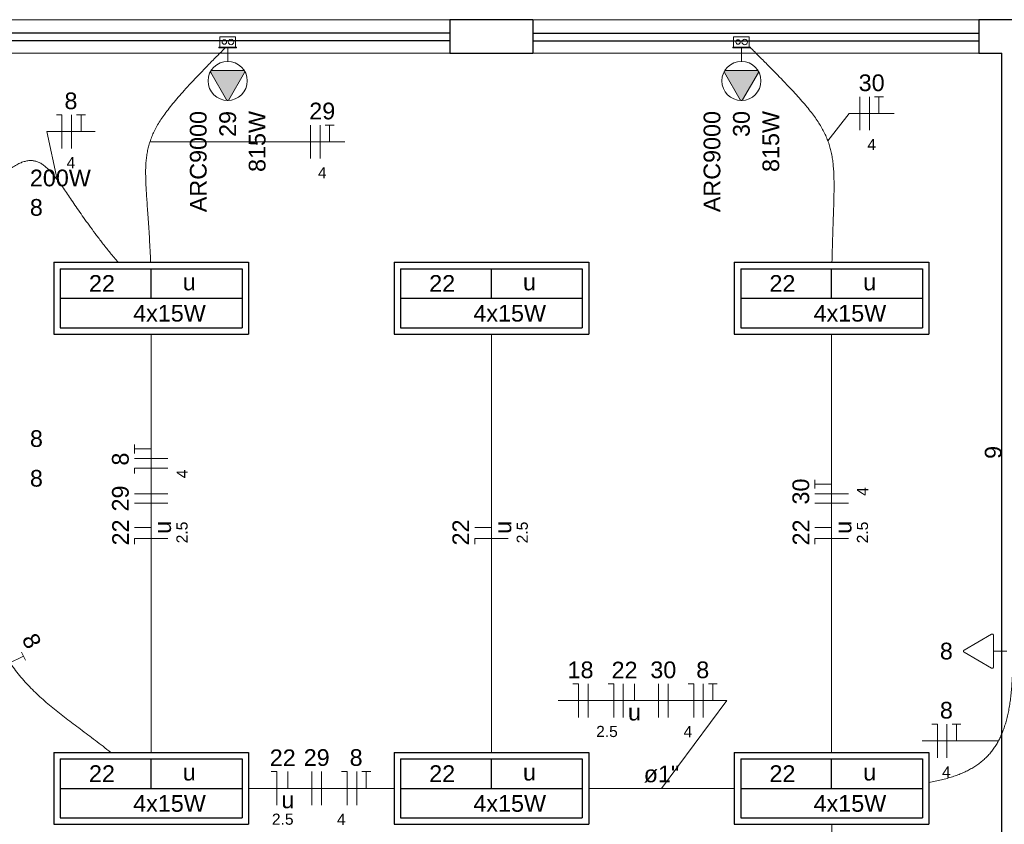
# Model space of a CAD drawing. Header units: millimetres. Extents: x -8 to 220, y -114 to 51.
# Tile 40 of 82: x 43.08 to 47.5, y 30.49 to 34.1. Entities that reach past the tile are written whole.
import ezdxf

# ---------------------------------------------------------------- set-up
doc = ezdxf.new("R2010")
doc.units = ezdxf.units.MM
doc.header["$MEASUREMENT"] = 0
for name, color, linetype, lineweight in [('02', 2, 'Continuous', 20), ('EL-Condutos', 4, 'Continuous', 5), ('EL-Fios (Fase 1)', 7, 'Continuous', 5), ('EL-Fios (Fase 2)', 7, 'Continuous', 5), ('EL-Fios (Fase 3)', 7, 'Continuous', 5), ('EL-Fios (Neutro)', 7, 'Continuous', 5), ('EL-Fios (Retorno)', 7, 'Continuous', 5), ('EL-Fios (Terra)', 7, 'Continuous', 5), ('EL-Textos conduto', 7, 'Continuous', 5), ('EL-Textos fios', 7, 'Continuous', 5), ('EL-Tomadas', 4, 'Continuous', 5), ('IFC-Caixa de passagem-Contorno', 44, 'Continuous', 5), ('Textos', 7, 'Continuous', 5)]:
    doc.layers.add(name, color=color, linetype=linetype, lineweight=lineweight)
for name, color, linetype in [('P-SIMBOL', 5, 'Continuous'), ('parede', 5, 'Continuous'), ('porta', 3, 'Continuous')]:
    doc.layers.add(name, color=color, linetype=linetype)
doc.styles.add('Arial', font='arial.ttf')

msp = doc.modelspace()

# ---------------------------------------------------------------- hatches: boundary and pattern name
at = {"layer": 'EL-Tomadas', "linetype": 'Continuous'}
for points in [[(44.0925, 33.8597), (44.0217, 33.7371), (44.0208, 33.7359), (44.0204, 33.7355), (44.0196, 33.7349), (44.0182, 33.7343), (44.0167, 33.7341), (44.0156, 33.7342), (44.0142, 33.7346), (44.0133, 33.7351), (44.0124, 33.7358), (44.012, 33.7361), (44.0116, 33.7367), (44.0113, 33.7372), (43.9405, 33.8598), (43.9398, 33.8617), (43.9397, 33.8633), (43.9401, 33.865), (43.9409, 33.8663), (43.942, 33.8676), (43.9436, 33.8684), (43.9451, 33.8688), (44.0873, 33.8687), (44.0886, 33.8686), (44.0898, 33.8682), (44.0908, 33.8676), (44.0918, 33.8667), (44.0925, 33.8658), (44.0931, 33.8645), (44.0933, 33.8629), (44.0932, 33.8613), (44.0927, 33.86)], [(46.3977, 33.8597), (46.3269, 33.7371), (46.326, 33.7359), (46.3256, 33.7355), (46.3247, 33.7349), (46.3234, 33.7343), (46.3219, 33.7341), (46.3208, 33.7342), (46.3194, 33.7346), (46.3185, 33.7351), (46.3176, 33.7358), (46.3172, 33.7361), (46.3168, 33.7367), (46.3165, 33.7372), (46.2457, 33.8598), (46.245, 33.8617), (46.2449, 33.8633), (46.2453, 33.865), (46.246, 33.8663), (46.2472, 33.8676), (46.2488, 33.8684), (46.2503, 33.8688), (46.3925, 33.8687), (46.3938, 33.8686), (46.395, 33.8682), (46.396, 33.8676), (46.397, 33.8667), (46.3977, 33.8658), (46.3983, 33.8645), (46.3985, 33.8629), (46.3983, 33.8613), (46.3979, 33.86)]]:
    msp.add_hatch(color=256, dxfattribs=at).paths.add_polyline_path(points)

# ---------------------------------------------------------------- linework, layer by layer
at = {"layer": '02', "color": 8}
for p, q in [((45.0131, 34.0967), (43.0131, 34.0967)), ((45.3865, 34.0967), (47.3865, 34.0967)), ((45.0131, 33.9467), (43.0131, 33.9467)), ((45.3865, 33.9467), (47.3865, 33.9467))]:
    msp.add_line(p, q, dxfattribs=at)
at = {"layer": 'EL-Condutos', "linetype": 'Continuous'}
for points in [[(44.0043, 33.9694), (43.961, 33.9257), (43.9212, 33.8852), (43.8849, 33.8474), (43.8517, 33.8123), (43.8217, 33.7795), (43.7946, 33.7488), (43.7704, 33.7199), (43.7488, 33.6927), (43.7298, 33.6668), (43.7132, 33.6421), (43.6988, 33.6182), (43.6866, 33.595), (43.6763, 33.5722), (43.6679, 33.5495), (43.6612, 33.5267), (43.656, 33.5036), (43.6523, 33.4799), (43.6499, 33.4554), (43.6486, 33.4299), (43.6484, 33.403), (43.649, 33.3746), (43.6503, 33.3443), (43.6522, 33.3121), (43.6546, 33.2775), (43.6572, 33.2405), (43.6601, 33.2006), (43.663, 33.1578), (43.6657, 33.1117), (43.6683, 33.0621), (43.6704, 33.0087)], [(46.3606, 33.9729), (46.4028, 33.9306), (46.4419, 33.8913), (46.4778, 33.8548), (46.5108, 33.8208), (46.541, 33.7891), (46.5685, 33.7594), (46.5933, 33.7315), (46.6157, 33.7051), (46.6357, 33.68), (46.6536, 33.656), (46.6693, 33.6327), (46.683, 33.6099), (46.6948, 33.5875), (46.7049, 33.565), (46.7134, 33.5424), (46.7204, 33.5193), (46.726, 33.4954), (46.7303, 33.4706), (46.7335, 33.4446), (46.7357, 33.4172), (46.7369, 33.388), (46.7374, 33.3569), (46.7373, 33.3235), (46.7366, 33.2877), (46.7355, 33.2492), (46.7341, 33.2078), (46.7326, 33.1631), (46.731, 33.115), (46.7295, 33.0632), (46.7281, 33.0075)], [(43.5244, 33.008), (43.4897, 33.0497), (43.4577, 33.0899), (43.4282, 33.1284), (43.401, 33.1653), (43.3758, 33.2003), (43.3526, 33.2335), (43.3311, 33.2647), (43.3112, 33.294), (43.2926, 33.3211), (43.2751, 33.3462), (43.2587, 33.369), (43.243, 33.3896), (43.228, 33.4079), (43.2134, 33.4237), (43.199, 33.437), (43.1846, 33.4478), (43.1702, 33.4559), (43.1554, 33.4614), (43.14, 33.4641), (43.124, 33.464), (43.1071, 33.4609), (43.0891, 33.4549), (43.0699, 33.4459), (43.0492, 33.4337), (43.0269, 33.4184), (43.0027, 33.3998), (42.9766, 33.3779), (42.9482, 33.3525), (42.9175, 33.3238), (42.8842, 33.2915)], [(43.6731, 30.8071), (43.6731, 30.8936), (43.6731, 30.9753), (43.6731, 31.0523), (43.6731, 31.1251), (43.6731, 31.194), (43.6731, 31.2593), (43.6731, 31.3215), (43.6731, 31.3809), (43.6731, 31.4377), (43.6731, 31.4925), (43.6731, 31.5454), (43.6731, 31.597), (43.6731, 31.6475), (43.6731, 31.6973), (43.6731, 31.7467), (43.6731, 31.7962), (43.6731, 31.846), (43.6731, 31.8964), (43.6731, 31.948), (43.6731, 32.001), (43.6731, 32.0557), (43.6731, 32.1126), (43.6731, 32.1719), (43.6731, 32.2341), (43.6731, 32.2995), (43.6731, 32.3684), (43.6731, 32.4411), (43.6731, 32.5182), (43.6731, 32.5998), (43.6731, 32.6864)], [(45.1998, 30.8071), (45.1998, 30.8936), (45.1998, 30.9753), (45.1998, 31.0523), (45.1998, 31.1251), (45.1998, 31.194), (45.1998, 31.2593), (45.1998, 31.3215), (45.1998, 31.3809), (45.1998, 31.4377), (45.1998, 31.4925), (45.1998, 31.5454), (45.1998, 31.597), (45.1998, 31.6475), (45.1998, 31.6973), (45.1998, 31.7467), (45.1998, 31.7962), (45.1998, 31.846), (45.1998, 31.8964), (45.1998, 31.948), (45.1998, 32.001), (45.1998, 32.0557), (45.1998, 32.1126), (45.1998, 32.1719), (45.1998, 32.2341), (45.1998, 32.2995), (45.1998, 32.3684), (45.1998, 32.4411), (45.1998, 32.5182), (45.1998, 32.5998), (45.1998, 32.6864)], [(46.7265, 32.6864), (46.7265, 32.5998), (46.7265, 32.5182), (46.7265, 32.4411), (46.7265, 32.3684), (46.7265, 32.2995), (46.7265, 32.2341), (46.7265, 32.1719), (46.7265, 32.1126), (46.7265, 32.0557), (46.7265, 32.001), (46.7265, 31.948), (46.7265, 31.8964), (46.7265, 31.846), (46.7265, 31.7962), (46.7265, 31.7467), (46.7265, 31.6973), (46.7265, 31.6475), (46.7265, 31.597), (46.7265, 31.5454), (46.7265, 31.4925), (46.7265, 31.4377), (46.7265, 31.3809), (46.7265, 31.3215), (46.7265, 31.2593), (46.7265, 31.194), (46.7265, 31.1251), (46.7265, 31.0523), (46.7265, 30.9753), (46.7265, 30.8936), (46.7265, 30.8071)], [(42.8601, 32.0016), (42.862, 31.9209), (42.8656, 31.845), (42.8708, 31.7737), (42.8776, 31.7068), (42.886, 31.644), (42.896, 31.5852), (42.9074, 31.5301), (42.9203, 31.4785), (42.9346, 31.4303), (42.9503, 31.3851), (42.9673, 31.3428), (42.9856, 31.3033), (43.0052, 31.2661), (43.0259, 31.2313), (43.0479, 31.1985), (43.071, 31.1675), (43.0952, 31.1381), (43.1205, 31.1102), (43.1467, 31.0834), (43.174, 31.0577), (43.2022, 31.0327), (43.2313, 31.0083), (43.2613, 30.9842), (43.292, 30.9603), (43.3236, 30.9363), (43.3559, 30.912), (43.389, 30.8872), (43.4227, 30.8618), (43.457, 30.8354), (43.4919, 30.8079)], [(47.5397, 31.2272), (47.5392, 31.192), (47.5381, 31.1583), (47.5364, 31.126), (47.5341, 31.0949), (47.5312, 31.0653), (47.5277, 31.0369), (47.5234, 31.0098), (47.5184, 30.9839), (47.5127, 30.9592), (47.5061, 30.9357), (47.4988, 30.9134), (47.4906, 30.8922), (47.4815, 30.8721), (47.4715, 30.8531), (47.4606, 30.8352), (47.4487, 30.8182), (47.4358, 30.8023), (47.4218, 30.7873), (47.4068, 30.7733), (47.3907, 30.7601), (47.3735, 30.7479), (47.3552, 30.7365), (47.3356, 30.726), (47.3149, 30.7162), (47.2929, 30.7072), (47.2696, 30.699), (47.245, 30.6915), (47.2191, 30.6847), (47.1918, 30.6785), (47.1631, 30.673)], [(44.7626, 30.6467), (44.7376, 30.6467), (44.7133, 30.6467), (44.6896, 30.6467), (44.6664, 30.6467), (44.6438, 30.6467), (44.6217, 30.6467), (44.6, 30.6467), (44.5787, 30.6467), (44.5578, 30.6467), (44.5371, 30.6467), (44.5167, 30.6467), (44.4965, 30.6467), (44.4764, 30.6467), (44.4564, 30.6467), (44.4365, 30.6467), (44.4165, 30.6467), (44.3965, 30.6467), (44.3764, 30.6467), (44.3562, 30.6467), (44.3358, 30.6467), (44.3151, 30.6467), (44.2942, 30.6467), (44.2729, 30.6467), (44.2512, 30.6467), (44.2291, 30.6467), (44.2065, 30.6467), (44.1834, 30.6467), (44.1597, 30.6467), (44.1353, 30.6467), (44.1103, 30.6467)], [(46.2893, 30.6467), (46.2643, 30.6467), (46.2399, 30.6467), (46.2162, 30.6467), (46.1931, 30.6467), (46.1705, 30.6467), (46.1484, 30.6467), (46.1267, 30.6467), (46.1054, 30.6467), (46.0845, 30.6467), (46.0638, 30.6467), (46.0434, 30.6467), (46.0231, 30.6467), (46.0031, 30.6467), (45.9831, 30.6467), (45.9631, 30.6467), (45.9432, 30.6467), (45.9232, 30.6467), (45.9031, 30.6467), (45.8829, 30.6467), (45.8625, 30.6467), (45.8418, 30.6467), (45.8208, 30.6467), (45.7996, 30.6467), (45.7779, 30.6467), (45.7558, 30.6467), (45.7332, 30.6467), (45.71, 30.6467), (45.6863, 30.6467), (45.662, 30.6467), (45.637, 30.6467)], [(46.7273, 30.4866), (46.7287, 30.3894), (46.7306, 30.2987), (46.733, 30.2143), (46.7356, 30.1361), (46.7384, 30.0638), (46.7412, 29.9971), (46.744, 29.9359), (46.7466, 29.8798), (46.7489, 29.8287), (46.7508, 29.7824), (46.7522, 29.7405), (46.7529, 29.703), (46.7529, 29.6695), (46.752, 29.6398), (46.7501, 29.6137), (46.7472, 29.5909), (46.743, 29.5713), (46.7374, 29.5546), (46.7304, 29.5405), (46.7219, 29.5289), (46.7116, 29.5195), (46.6996, 29.5121), (46.6856, 29.5065), (46.6696, 29.5023), (46.6515, 29.4995), (46.6311, 29.4977), (46.6083, 29.4968), (46.583, 29.4964), (46.5551, 29.4965), (46.5244, 29.4966)], [(48.4868, 30.4856), (48.4764, 30.4296), (48.4626, 30.3774), (48.4457, 30.3285), (48.4256, 30.2828), (48.4024, 30.2398), (48.3762, 30.1994), (48.3472, 30.1611), (48.3152, 30.1247), (48.2805, 30.0899), (48.2431, 30.0564), (48.2031, 30.0238), (48.1606, 29.992), (48.1155, 29.9605), (48.0681, 29.9291), (48.0183, 29.8974), (47.9663, 29.8652), (47.9121, 29.8322), (47.8558, 29.7981), (47.7974, 29.7625), (47.7371, 29.7252), (47.6749, 29.6859), (47.6109, 29.6442), (47.5452, 29.5999), (47.4778, 29.5526), (47.4088, 29.5021), (47.3383, 29.448), (47.2663, 29.3901), (47.193, 29.328), (47.1183, 29.2615), (47.0425, 29.1902)]]:
    msp.add_spline(points, degree=3, dxfattribs=at)
at = {"layer": 'EL-Fios (Fase 1)'}
for p, q in [((46.8534, 33.6004), (46.8534, 33.7504)), ((43.3157, 33.5192), (43.3157, 33.6692)), ((44.3879, 33.4736), (44.3879, 33.6236)), ((43.7481, 32.1271), (43.5981, 32.1271)), ((43.7481, 31.9262), (43.5981, 31.9262)), ((46.8015, 31.9262), (46.6515, 31.9262)), ((45.6337, 30.9654), (45.6337, 31.1154)), ((45.9498, 30.9654), (45.9498, 31.1154)), ((46.1507, 30.9654), (46.1507, 31.1154)), ((47.244, 30.7843), (47.244, 30.9343)), ((44.3945, 30.5717), (44.3945, 30.7217)), ((44.5954, 30.5717), (44.5954, 30.7217))]:
    msp.add_line(p, q, dxfattribs=at)
at = {"layer": 'EL-Fios (Fase 2)'}
for p, q in [((46.8962, 33.6004), (46.8962, 33.7504)), ((44.4308, 33.4736), (44.4308, 33.6236)), ((43.7481, 31.969), (43.5981, 31.969)), ((46.8015, 31.969), (46.6515, 31.969)), ((45.9926, 30.9654), (45.9926, 31.1154)), ((44.4373, 30.5717), (44.4373, 30.7217))]:
    msp.add_line(p, q, dxfattribs=at)
at = {"layer": 'EL-Fios (Fase 3)'}
msp.add_line((45.7917, 30.9654), (45.7917, 31.1154), dxfattribs=at)
at = {"layer": 'EL-Fios (Neutro)'}
for p, q in [((43.2478, 33.6692), (43.2728, 33.6692)), ((43.2728, 33.5192), (43.2728, 33.6692)), ((43.7481, 32.0842), (43.5981, 32.0842)), ((43.5981, 32.0592), (43.5981, 32.0842)), ((43.7481, 31.7682), (43.5981, 31.7682)), ((43.5981, 31.7432), (43.5981, 31.7682)), ((45.2748, 31.7682), (45.1248, 31.7682)), ((45.1248, 31.7432), (45.1248, 31.7682)), ((46.8015, 31.7682), (46.6515, 31.7682)), ((46.6515, 31.7432), (46.6515, 31.7682)), ((45.5658, 31.1154), (45.5908, 31.1154)), ((45.5908, 30.9654), (45.5908, 31.1154)), ((45.7239, 31.1154), (45.7489, 31.1154)), ((45.7489, 30.9654), (45.7489, 31.1154)), ((46.0828, 31.1154), (46.1078, 31.1154)), ((46.1078, 30.9654), (46.1078, 31.1154)), ((47.1761, 30.9343), (47.2011, 30.9343)), ((47.2011, 30.7843), (47.2011, 30.9343)), ((44.2114, 30.7217), (44.2364, 30.7217)), ((44.2364, 30.5717), (44.2364, 30.7217)), ((44.5275, 30.7217), (44.5525, 30.7217)), ((44.5525, 30.5717), (44.5525, 30.7217))]:
    msp.add_line(p, q, dxfattribs=at)
at = {"layer": 'EL-Fios (Retorno)'}
for p, q in [((43.6731, 31.8182), (43.5981, 31.8182)), ((45.1998, 31.8182), (45.1248, 31.8182)), ((46.7265, 31.8182), (46.6515, 31.8182)), ((45.8417, 31.0404), (45.8417, 31.1154)), ((44.2864, 30.6467), (44.2864, 30.7217))]:
    msp.add_line(p, q, dxfattribs=at)
at = {"layer": 'EL-Fios (Terra)'}
for points in [[(46.9391, 33.6754), (46.9391, 33.7504), (46.9191, 33.7504), (46.9591, 33.7504)], [(43.3585, 33.5942), (43.3585, 33.6692), (43.3385, 33.6692), (43.3785, 33.6692)], [(44.4737, 33.5486), (44.4737, 33.6236), (44.4537, 33.6236), (44.4937, 33.6236)], [(43.6731, 32.1699), (43.5981, 32.1699), (43.5981, 32.1499), (43.5981, 32.1899)], [(46.7265, 32.0119), (46.6515, 32.0119), (46.6515, 31.9919), (46.6515, 32.0319)], [(43.0333, 31.2066), (43.1006, 31.2398), (43.0917, 31.2577), (43.1094, 31.2218)], [(46.1935, 31.0404), (46.1935, 31.1154), (46.1735, 31.1154), (46.2135, 31.1154)], [(47.2868, 30.8593), (47.2868, 30.9343), (47.2668, 30.9343), (47.3068, 30.9343)], [(44.6382, 30.6467), (44.6382, 30.7217), (44.6182, 30.7217), (44.6582, 30.7217)]]:
    msp.add_lwpolyline(points, dxfattribs=at)
at = {"layer": 'EL-Textos fios'}
for p, q in [((46.7096, 33.553), (46.8051, 33.6754)), ((46.8051, 33.6754), (47.0073, 33.6754)), ((43.2514, 33.3788), (43.205, 33.5942)), ((43.205, 33.5942), (43.4214, 33.5942)), ((43.6676, 33.5486), (44.3397, 33.5486)), ((44.3397, 33.5486), (44.5419, 33.5486)), ((45.4987, 31.0404), (46.2564, 31.0404)), ((45.9631, 30.6467), (46.2564, 31.0404)), ((47.1333, 30.8593), (47.3497, 30.8593)), ((47.4749, 30.8593), (47.3497, 30.8593))]:
    msp.add_line(p, q, dxfattribs=at)
at = {"layer": 'EL-Tomadas'}
for p, q in [((44.0165, 33.9096), (44.0165, 33.9699)), ((46.3217, 33.9096), (46.3217, 33.9699)), ((44.0113, 33.7371), (43.9405, 33.8598)), ((43.9457, 33.8688), (44.0873, 33.8687)), ((44.0925, 33.8597), (44.0217, 33.7371)), ((46.3165, 33.7371), (46.2457, 33.8598)), ((46.2509, 33.8688), (46.3925, 33.8687)), ((46.3977, 33.8597), (46.3269, 33.7371)), ((47.3211, 31.2677), (47.4438, 31.3385)), ((47.4528, 31.3333), (47.4527, 31.1917)), ((47.4437, 31.1865), (47.3211, 31.2573)), ((47.4527, 31.2625), (47.513, 31.2625))]:
    msp.add_line(p, q, dxfattribs=at)
for points in [[(43.9457, 33.8688), (43.945, 33.8688), (43.9443, 33.8687), (43.9437, 33.8685), (43.943, 33.8682), (43.9424, 33.8678), (43.9419, 33.8674), (43.9413, 33.8669), (43.9409, 33.8664), (43.9405, 33.8658), (43.9402, 33.8652), (43.94, 33.8645), (43.9398, 33.8639), (43.9397, 33.8632), (43.9397, 33.8625), (43.9398, 33.8618), (43.94, 33.8611), (43.9402, 33.8604), (43.9405, 33.8598)], [(44.0925, 33.8597), (44.0928, 33.8604), (44.0931, 33.861), (44.0932, 33.8617), (44.0933, 33.8624), (44.0933, 33.8631), (44.0932, 33.8638), (44.0931, 33.8645), (44.0928, 33.8651), (44.0925, 33.8657), (44.0921, 33.8663), (44.0917, 33.8669), (44.0912, 33.8673), (44.0906, 33.8678), (44.09, 33.8681), (44.0894, 33.8684), (44.0887, 33.8686), (44.088, 33.8687), (44.0873, 33.8687)], [(46.2509, 33.8688), (46.2502, 33.8688), (46.2495, 33.8687), (46.2488, 33.8685), (46.2482, 33.8682), (46.2476, 33.8678), (46.247, 33.8674), (46.2465, 33.8669), (46.2461, 33.8664), (46.2457, 33.8658), (46.2454, 33.8652), (46.2451, 33.8645), (46.245, 33.8639), (46.2449, 33.8632), (46.2449, 33.8625), (46.245, 33.8618), (46.2451, 33.8611), (46.2454, 33.8604), (46.2457, 33.8598)], [(46.3977, 33.8597), (46.398, 33.8604), (46.3983, 33.861), (46.3984, 33.8617), (46.3985, 33.8624), (46.3985, 33.8631), (46.3984, 33.8638), (46.3983, 33.8645), (46.398, 33.8651), (46.3977, 33.8657), (46.3973, 33.8663), (46.3969, 33.8669), (46.3964, 33.8673), (46.3958, 33.8678), (46.3952, 33.8681), (46.3946, 33.8684), (46.3939, 33.8686), (46.3932, 33.8687), (46.3925, 33.8687)], [(44.0113, 33.7371), (44.0117, 33.7365), (44.0122, 33.736), (44.0127, 33.7355), (44.0132, 33.7351), (44.0138, 33.7348), (44.0145, 33.7345), (44.0152, 33.7343), (44.0158, 33.7342), (44.0165, 33.7341), (44.0172, 33.7342), (44.0179, 33.7343), (44.0186, 33.7345), (44.0192, 33.7348), (44.0198, 33.7351), (44.0204, 33.7355), (44.0209, 33.736), (44.0214, 33.7365), (44.0217, 33.7371)], [(46.3165, 33.7371), (46.3169, 33.7365), (46.3174, 33.736), (46.3179, 33.7355), (46.3184, 33.7351), (46.319, 33.7348), (46.3197, 33.7345), (46.3203, 33.7343), (46.321, 33.7342), (46.3217, 33.7341), (46.3224, 33.7342), (46.3231, 33.7343), (46.3238, 33.7345), (46.3244, 33.7348), (46.325, 33.7351), (46.3256, 33.7355), (46.3261, 33.736), (46.3265, 33.7365), (46.3269, 33.7371)], [(47.4528, 31.3333), (47.4527, 31.334), (47.4526, 31.3347), (47.4524, 31.3354), (47.4521, 31.336), (47.4518, 31.3366), (47.4514, 31.3372), (47.4509, 31.3377), (47.4503, 31.3381), (47.4498, 31.3385), (47.4491, 31.3388), (47.4485, 31.3391), (47.4478, 31.3392), (47.4471, 31.3393), (47.4464, 31.3393), (47.4457, 31.3392), (47.445, 31.3391), (47.4444, 31.3388), (47.4438, 31.3385)], [(47.3211, 31.2677), (47.3205, 31.2673), (47.3199, 31.2668), (47.3195, 31.2663), (47.3191, 31.2658), (47.3187, 31.2652), (47.3184, 31.2645), (47.3182, 31.2639), (47.3181, 31.2632), (47.3181, 31.2625), (47.3181, 31.2618), (47.3182, 31.2611), (47.3184, 31.2604), (47.3187, 31.2598), (47.3191, 31.2592), (47.3195, 31.2586), (47.3199, 31.2581), (47.3205, 31.2577), (47.3211, 31.2573)], [(47.4437, 31.1865), (47.4443, 31.1862), (47.445, 31.1859), (47.4456, 31.1858), (47.4463, 31.1857), (47.447, 31.1857), (47.4477, 31.1858), (47.4484, 31.1859), (47.4491, 31.1862), (47.4497, 31.1865), (47.4503, 31.1869), (47.4508, 31.1873), (47.4513, 31.1878), (47.4517, 31.1884), (47.4521, 31.189), (47.4523, 31.1896), (47.4525, 31.1903), (47.4526, 31.191), (47.4527, 31.1917)]]:
    msp.add_lwpolyline(points, dxfattribs=at)
for centre in [(44.0165, 33.8219), (46.3217, 33.8219)]:
    msp.add_circle(centre, 0.0878, dxfattribs=at)
at = {"layer": 'IFC-Caixa de passagem-Contorno'}
for p, q in [((43.9815, 34.0204), (44.0515, 34.0204)), ((43.9815, 33.9729), (43.9815, 34.0204)), ((44.0515, 33.9729), (44.0515, 34.0204)), ((46.2867, 34.0204), (46.3567, 34.0204)), ((46.2867, 33.9729), (46.2867, 34.0204)), ((46.3567, 33.9729), (46.3567, 34.0204)), ((43.9775, 33.9729), (44.0555, 33.9729)), ((43.9775, 33.9699), (43.9775, 33.9729)), ((43.9775, 33.9699), (44.0555, 33.9699)), ((44.0555, 33.9699), (44.0555, 33.9729)), ((46.2827, 33.9729), (46.3607, 33.9729)), ((46.2827, 33.9699), (46.2827, 33.9729)), ((46.2827, 33.9699), (46.3607, 33.9699)), ((46.3607, 33.9699), (46.3607, 33.9729))]:
    msp.add_line(p, q, dxfattribs=at)
for centre, radius in [((44.0015, 33.9967), 0.00995), ((44.0315, 33.9967), 0.0125), ((46.3067, 33.9967), 0.00995), ((46.3367, 33.9967), 0.0125)]:
    msp.add_circle(centre, radius, dxfattribs=at)
at = {"layer": 'P-SIMBOL'}
for p, q in [((43.2364, 33.008), (44.1099, 33.008)), ((43.2364, 33.008), (43.2364, 32.6855)), ((44.1099, 33.008), (44.1099, 32.6855)), ((44.763, 33.008), (45.6366, 33.008)), ((44.763, 33.008), (44.763, 32.6855)), ((45.6366, 33.008), (45.6366, 32.6855)), ((46.2897, 33.008), (47.1632, 33.008)), ((46.2897, 33.008), (46.2897, 32.6855)), ((47.1632, 33.008), (47.1632, 32.6855)), ((43.2651, 32.9792), (44.0812, 32.9792)), ((43.2651, 32.9792), (43.2651, 32.7142)), ((43.6732, 32.8467), (43.6732, 32.9792)), ((44.0812, 32.9792), (44.0812, 32.7142)), ((44.7918, 32.9792), (45.6078, 32.9792)), ((44.7918, 32.9792), (44.7918, 32.7142)), ((45.1998, 32.8467), (45.1998, 32.9792)), ((45.6078, 32.9792), (45.6078, 32.7142)), ((46.3184, 32.9792), (47.1345, 32.9792)), ((46.3184, 32.9792), (46.3184, 32.7142)), ((46.7265, 32.8467), (46.7265, 32.9792)), ((47.1345, 32.9792), (47.1345, 32.7142)), ((43.2651, 32.8467), (44.0812, 32.8467)), ((44.7918, 32.8467), (45.6078, 32.8467)), ((46.3184, 32.8467), (47.1345, 32.8467)), ((43.2651, 32.7142), (44.0812, 32.7142)), ((44.7918, 32.7142), (45.6078, 32.7142)), ((46.3184, 32.7142), (47.1345, 32.7142)), ((43.2364, 32.6855), (44.1099, 32.6855)), ((44.763, 32.6855), (45.6366, 32.6855)), ((46.2897, 32.6855), (47.1632, 32.6855)), ((43.2364, 30.808), (44.1099, 30.808)), ((43.2364, 30.808), (43.2364, 30.4855)), ((44.1099, 30.808), (44.1099, 30.4855)), ((44.763, 30.808), (45.6366, 30.808)), ((44.763, 30.808), (44.763, 30.4855)), ((45.6366, 30.808), (45.6366, 30.4855)), ((46.2897, 30.808), (47.1632, 30.808)), ((46.2897, 30.808), (46.2897, 30.4855)), ((47.1632, 30.808), (47.1632, 30.4855)), ((43.2651, 30.7792), (44.0812, 30.7792)), ((43.2651, 30.7792), (43.2651, 30.5142)), ((43.6732, 30.6467), (43.6732, 30.7792)), ((44.0812, 30.7792), (44.0812, 30.5142)), ((44.7918, 30.7792), (45.6078, 30.7792)), ((44.7918, 30.7792), (44.7918, 30.5142)), ((45.1998, 30.6467), (45.1998, 30.7792)), ((45.6078, 30.7792), (45.6078, 30.5142)), ((46.3184, 30.7792), (47.1345, 30.7792)), ((46.3184, 30.7792), (46.3184, 30.5142)), ((46.7265, 30.6467), (46.7265, 30.7792)), ((47.1345, 30.7792), (47.1345, 30.5142)), ((43.2651, 30.6467), (44.0812, 30.6467)), ((44.7918, 30.6467), (45.6078, 30.6467)), ((46.3184, 30.6467), (47.1345, 30.6467)), ((43.2651, 30.5142), (44.0812, 30.5142)), ((44.7918, 30.5142), (45.6078, 30.5142)), ((46.3184, 30.5142), (47.1345, 30.5142)), ((43.2364, 30.4855), (44.1099, 30.4855)), ((44.763, 30.4855), (45.6366, 30.4855)), ((46.2897, 30.4855), (47.1632, 30.4855))]:
    msp.add_line(p, q, dxfattribs=at)
at = {"layer": 'parede', "color": 8}
for p, q in [((45.0131, 34.0967), (45.0131, 33.9467)), ((45.3865, 34.0967), (45.3865, 33.9467)), ((47.3865, 34.0967), (47.3865, 33.9467)), ((47.4898, 29.5467), (47.4898, 33.9467))]:
    msp.add_line(p, q, dxfattribs=at)
for points in [[(45.3865, 34.0967), (45.0131, 34.0967)], [(48.0281, 34.0967), (47.3865, 34.0967)], [(45.0131, 33.9467), (45.3865, 33.9467)], [(47.3865, 33.9467), (47.4898, 33.9467)]]:
    msp.add_lwpolyline(points, dxfattribs=at)
at = {"layer": 'porta', "color": 8}
for p, q in [((45.0131, 34.0367), (43.0131, 34.0367)), ((45.3865, 34.0367), (47.3865, 34.0367)), ((45.0131, 34.0017), (43.0131, 34.0017)), ((45.3865, 34.0017), (47.3865, 34.0017))]:
    msp.add_line(p, q, dxfattribs=at)

# ---------------------------------------------------------------- texts
at = {"layer": 'EL-Textos conduto', "insert": (45.9631, 30.672), "char_height": 0.075, "width": 0.318979, "attachment_point": 8, "line_spacing_factor": 0.6, "style": 'Arial'}
msp.add_mtext('ø1"', dxfattribs=at)
at = {"layer": 'EL-Textos fios', "attachment_point": 8, "line_spacing_factor": 0.6, "style": 'Arial'}
for s, insert, char_height, width in [('30', (46.9062, 33.7751), 0.075, 0.233003), ('8', (43.3132, 33.6939), 0.075, 0.116502), ('29', (44.4408, 33.6483), 0.075, 0.233003), ('4', (46.9062, 33.5114), 0.05, 0.077668), ('4', (43.3132, 33.4302), 0.05, 0.077668), ('4', (44.4408, 33.3846), 0.05, 0.077668), ('18', (45.5998, 31.1402), 0.075, 0.233003), ('22', (45.7974, 31.1402), 0.075, 0.233003), ('30', (45.9712, 31.1402), 0.075, 0.233003), ('8', (46.1482, 31.1402), 0.075, 0.116502), ('u', (45.8417, 30.9504), 0.075, 0.116502), ('8', (47.2415, 30.959), 0.075, 0.116502), ('2.5', (45.7184, 30.8764), 0.05, 0.194131), ('4', (46.0816, 30.8764), 0.05, 0.077668), ('22', (44.2635, 30.7465), 0.075, 0.233003), ('29', (44.4159, 30.7465), 0.075, 0.233003), ('8', (44.5929, 30.7465), 0.075, 0.116502), ('4', (47.2415, 30.6953), 0.05, 0.077668), ('u', (44.2864, 30.5567), 0.075, 0.116502), ('2.5', (44.2635, 30.4827), 0.05, 0.194131), ('4', (44.5263, 30.4827), 0.05, 0.077668)]:
    msp.add_mtext(s, dxfattribs=dict(at, insert=insert, char_height=char_height, width=width))
for s, insert, char_height, width, rotation in [('9', (47.49, 32.1545), 0.075, 0.116502, 90.0002), ('8', (43.5734, 32.1246), 0.075, 0.116502, 90.0002), ('4', (43.8371, 32.0581), 0.05, 0.077668, 90.0002), ('29', (43.5734, 31.9476), 0.075, 0.233003, 90.0002), ('30', (46.6267, 31.979), 0.075, 0.233003, 90.0002), ('4', (46.8905, 31.979), 0.05, 0.077668, 90.0002), ('22', (43.5734, 31.7952), 0.075, 0.233003, 90.0002), ('u', (43.7631, 31.8182), 0.075, 0.116502, 90.0002), ('2.5', (43.8371, 31.7952), 0.05, 0.194131, 90.0002), ('22', (45.1, 31.7952), 0.075, 0.233003, 90.0002), ('u', (45.2898, 31.8182), 0.075, 0.116502, 90.0002), ('2.5', (45.3638, 31.7952), 0.05, 0.194131, 90.0002), ('22', (46.6267, 31.7952), 0.075, 0.233003, 90.0002), ('u', (46.8165, 31.8182), 0.075, 0.116502, 90.0002), ('2.5', (46.8905, 31.7952), 0.05, 0.194131, 90.0002), ('8', (43.1027, 31.2914), 0.075, 0.116502, 296.2593)]:
    msp.add_mtext(s, dxfattribs=dict(at, insert=insert, char_height=char_height, width=width, rotation=rotation))
at = {"layer": 'Textos', "char_height": 0.075, "attachment_point": 9, "rotation": 90.0002, "line_spacing_factor": 0.6, "style": 'Arial'}
for s, insert, width in [('ARC9000', (43.923, 33.6869), 0.908575), ('29', (44.055, 33.6869), 0.233003), ('815W', (44.187, 33.6869), 0.547294), ('ARC9000', (46.2282, 33.6869), 0.908575), ('30', (46.3601, 33.6869), 0.233003), ('815W', (46.4922, 33.6869), 0.547294)]:
    msp.add_mtext(s, dxfattribs=dict(at, insert=insert, width=width))
at = {"layer": 'Textos', "char_height": 0.075, "line_spacing_factor": 0.6, "style": 'Arial'}
for s, insert, width, attachment_point in [('200W', (43.1288, 33.3477), 0.547294, 7), ('8', (43.1288, 33.2157), 0.116502, 7), ('22', (43.3941, 32.8753), 0.233003, 7), ('u', (43.8149, 32.881), 0.116502, 7), ('22', (44.9207, 32.8753), 0.233003, 7), ('u', (45.3415, 32.881), 0.116502, 7), ('22', (46.4474, 32.8753), 0.233003, 7), ('u', (46.8682, 32.881), 0.116502, 7), ('4x15W', (43.5923, 32.7406), 0.652134, 7), ('4x15W', (45.119, 32.7406), 0.652134, 7), ('4x15W', (46.6456, 32.7406), 0.652134, 7), ('8', (43.1291, 32.1781), 0.116502, 7), ('8', (43.1291, 31.9999), 0.116502, 7), ('8', (47.2705, 31.2244), 0.116502, 9), ('22', (43.3941, 30.6753), 0.233003, 7), ('u', (43.8149, 30.681), 0.116502, 7), ('22', (44.9207, 30.6753), 0.233003, 7), ('u', (45.3415, 30.681), 0.116502, 7), ('22', (46.4474, 30.6753), 0.233003, 7), ('u', (46.8682, 30.681), 0.116502, 7), ('4x15W', (43.5923, 30.5406), 0.652134, 7), ('4x15W', (45.119, 30.5406), 0.652134, 7), ('4x15W', (46.6456, 30.5406), 0.652134, 7)]:
    msp.add_mtext(s, dxfattribs=dict(at, insert=insert, width=width, attachment_point=attachment_point))

doc.saveas('drawing.dxf')
